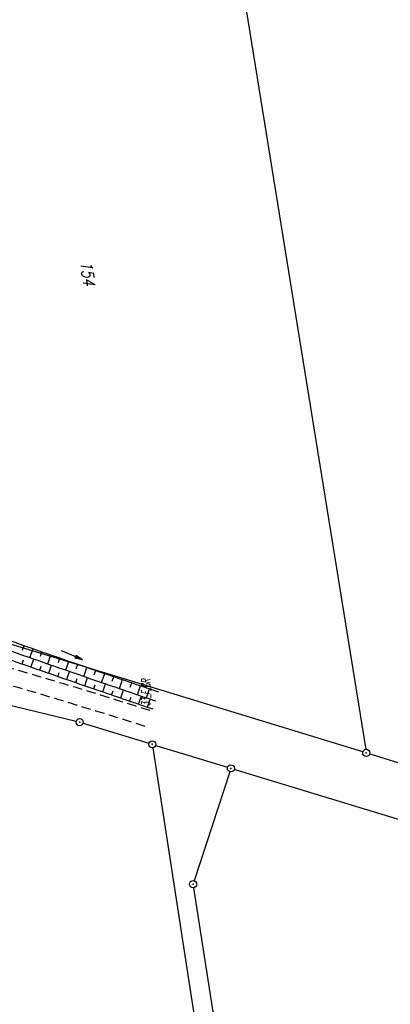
# Model space of a CAD drawing. Extents: x 446005 to 446745, y 447032 to 448234.
# Tile 119 of 127: x 446419 to 446497, y 447835 to 448043. Entities that reach past the tile are written whole.
import ezdxf

# ---------------------------------------------------------------- set-up
doc = ezdxf.new("R2010")
doc.units = 0
doc.header["$LTSCALE"] = 2
doc.header["$MEASUREMENT"] = 0
doc.linetypes.add('AUSGEZOGEN', pattern=[0])
doc.linetypes.add('GESTRICH-X2', pattern=[1.5, 1, -0.5])
doc.layers.get('0').update_dxf_attribs({"linetype": 'AUSGEZOGEN'})
for name, color, linetype in [('200-FLSTNR', 8, 'AUSGEZOGEN'), ('200-GRENZL', 8, 'AUSGEZOGEN'), ('200-GRENZP', 8, 'AUSGEZOGEN'), ('ANMERKUNG', 7, 'CONTINUOUS'), ('BOESCHG', 250, 'AUSGEZOGEN'), ('FBRTOP', 250, 'AUSGEZOGEN'), ('GRABEN', 250, 'AUSGEZOGEN'), ('LAERMWAND', 1, 'AUSGEZOGEN'), ('PFEILTOP', 200, 'AUSGEZOGEN'), ('WEG', 250, 'GESTRICH-X2')]:
    doc.layers.add(name, color=color, linetype=linetype)
doc.styles.add('ROMANS', font='romans.shx', dxfattribs={"width": 0.8})

# ---------------------------------------------------------------- blocks, each defined once
blk = doc.blocks.new('PFEIL2')
at = {"color": 0}
for p, q in [((0.88, 0), (-2.4, -0.01)), ((0.88, -0.27), (0.88, 0.28)), ((0.88, 0.28), (2.43, 0.01)), ((0.91, 0.27), (0.88, 0.26)), ((0.97, 0.26), (0.88, 0.25)), ((1.02, 0.25), (0.88, 0.23)), ((1.07, 0.24), (0.88, 0.21)), ((1.13, 0.23), (0.88, 0.19)), ((1.18, 0.22), (0.88, 0.17)), ((1.24, 0.21), (0.88, 0.15)), ((1.29, 0.21), (0.88, 0.14)), ((1.34, 0.2), (0.88, 0.12)), ((1.4, 0.19), (0.88, 0.1)), ((1.45, 0.18), (0.88, 0.08)), ((1.51, 0.17), (0.88, 0.06)), ((1.56, 0.16), (0.88, 0.04)), ((1.61, 0.15), (0.88, 0.02)), ((1.67, 0.14), (0.88, 0.01)), ((1.72, 0.13), (0.88, -0.01)), ((1.78, 0.12), (0.88, -0.03)), ((1.83, 0.11), (0.88, -0.05)), ((1.88, 0.1), (0.88, -0.07)), ((1.94, 0.09), (0.88, -0.09)), ((2.05, 0.08), (0.88, -0.12)), ((1.99, 0.08), (0.88, -0.11)), ((2.1, 0.07), (0.88, -0.14)), ((2.15, 0.06), (0.88, -0.16)), ((2.21, 0.05), (0.88, -0.18)), ((2.26, 0.04), (0.88, -0.2)), ((2.32, 0.03), (0.88, -0.22)), ((2.37, 0.02), (0.88, -0.23)), ((2.42, 0.01), (0.88, -0.25)), ((2.43, 0.01), (0.88, -0.27))]:
    blk.add_line(p, q, dxfattribs=at)
blk = doc.blocks.new('GST')
at = {"color": 0}
blk.add_circle((0, 0), 0.75, dxfattribs=at)
blk.add_point((0, 0), dxfattribs=at)

msp = doc.modelspace()

# ---------------------------------------------------------------- linework, layer by layer
at = {"layer": '200-GRENZL'}
for p, q in [((446460.16, 448086.98), (446492.15, 447888.84)), ((446491.55, 447888.32), (446405.13, 447914.75)), ((446416.03, 447898.41), (446431.12, 447894.76)), ((446432.57, 447894.36), (446446.44, 447890.12)), ((446447.27, 447889.16), (446492.35, 447596.66)), ((446447.88, 447889.68), (446463.01, 447885.05)), ((446492.99, 447887.88), (446548.99, 447870.75)), ((446463.5, 447884.12), (446456, 447861.13)), ((446623.79, 447835.87), (446464.45, 447884.61)), ((446455.88, 447859.68), (446496.62, 447595.24))]:
    msp.add_line(p, q, dxfattribs=at)
at = {"layer": 'BOESCHG'}
for p, q in [((446419.79, 447909.77), (446420.12, 447910.72)), ((446421.35, 447908.17), (446422.01, 447910.06)), ((446423.57, 447908.45), (446423.9, 447909.4)), ((446419.69, 447906.85), (446419.99, 447907.69)), ((446421.58, 447906.19), (446422.17, 447907.88)), ((446425.13, 447906.85), (446425.79, 447908.74)), ((446427.35, 447907.14), (446427.67, 447908.08)), ((446428.91, 447905.54), (446429.56, 447907.43)), ((446423.47, 447905.53), (446423.76, 447906.38)), ((446425.36, 447904.87), (446425.94, 447906.57)), ((446427.25, 447904.22), (446427.54, 447905.06)), ((446429.13, 447903.56), (446429.72, 447905.26)), ((446431.13, 447905.83), (446431.45, 447906.78)), ((446432.69, 447904.23), (446433.35, 447906.12)), ((446434.91, 447904.53), (446435.24, 447905.47)), ((446436.48, 447902.93), (446437.13, 447904.82)), ((446431.03, 447902.91), (446431.32, 447903.76)), ((446432.92, 447902.26), (446433.5, 447903.95)), ((446438.7, 447903.23), (446439.02, 447904.18)), ((446440.27, 447901.64), (446440.91, 447903.53)), ((446442.48, 447901.94), (446442.81, 447902.89)), ((446434.81, 447901.61), (446435.1, 447902.46)), ((446436.7, 447900.96), (446437.28, 447902.66)), ((446438.59, 447900.31), (446438.88, 447901.16)), ((446440.49, 447899.67), (446441.07, 447901.37)), ((446444.05, 447900.35), (446444.7, 447902.24)), ((446445.95, 447899.7), (446446.59, 447901.6)), ((446442.38, 447899.02), (446442.67, 447899.87)), ((446444.27, 447898.38), (446444.85, 447900.08)), ((446446.16, 447897.73), (446446.74, 447899.43)), ((446447.2, 447897.4), (446447.2, 447897.4))]:
    msp.add_line(p, q, dxfattribs=at)
for points in [[(446387.79, 447916.01, -0.026233), (446400.93, 447916.52, -0.076458), (446405.85, 447915.68, -0.003801), (446412.53, 447913.38, 0.001391), (446430.61, 447907.07, 0.000865), (446437.31, 447904.76, 0.000519), (446448.49, 447900.95, 0.000519)], [(446386.82, 447911.13, -0.017838), (446389.9, 447912.04, -0.036229), (446391.46, 447912.32, -0.030972), (446400.86, 447912.73, -0.076458), (446404.64, 447912.08, -0.003801), (446411.27, 447909.8, 0.001391), (446429.37, 447903.48, 0.000865), (446436.08, 447901.17, 0.000519), (446447.27, 447897.36)]]:
    msp.add_lwpolyline(points, format="xyb", dxfattribs=at)
at = {"layer": 'FBRTOP'}
msp.add_lwpolyline([(446363.33, 447740.45, 0.000002), (446366.28, 447717.76, 0.000326)], format="xyb", dxfattribs=at)
at = {"layer": 'GRABEN'}
msp.add_lwpolyline([(446385.68, 447912.64, -0.021069), (446389.46, 447913.78, -0.036229), (446391.27, 447914.1, -0.030972), (446400.9, 447914.52, -0.076458), (446405.21, 447913.78, -0.003801), (446411.87, 447911.49, 0.001391), (446429.96, 447905.18, 0.000865), (446436.66, 447902.87, 0.000519), (446447.84, 447899.06, 0.000519)], format="xyb", dxfattribs=at)
at = {"layer": 'LAERMWAND'}
msp.add_lwpolyline([(446254.58, 447970.34, -0.000001), (446246.41, 447966.17, -0.000041)], format="xyb", dxfattribs=at)
at = {"layer": 'WEG', "flags": 128}
for points in [[(446446.69, 447897, 0.002962), (446430.07, 447902.16, 0.003891), (446417.36, 447905.91, 0.0003), (446408.83, 447908.36, 0.000693), (446405.14, 447909.41, 0.046034), (446400.31, 447910.3, 0.02453), (446391.13, 447910.69)], [(446445.64, 447893.67, 0.002962), (446429.05, 447898.82, 0.003891), (446416.4, 447902.56, 0.0003), (446407.87, 447905, 0.000693), (446404.19, 447906.05, 0.046034), (446400, 447906.82, 0.024286), (446391.24, 447907.2, 0.02453)]]:
    msp.add_lwpolyline(points, format="xyb", dxfattribs=at)

# ---------------------------------------------------------------- block references
at = {"layer": '200-GRENZP', "rotation": 277.4472801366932}
for p in [(446431.85, 447894.58), (446447.16, 447889.9), (446492.27, 447888.1), (446463.73, 447884.83), (446455.77, 447860.42)]:
    msp.add_blockref('GST', p, dxfattribs=at)
at = {"layer": 'PFEILTOP', "rotation": 336.7320623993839}
msp.add_blockref('PFEIL2', (446430.21, 447908.69), dxfattribs=at)

# ---------------------------------------------------------------- texts
at = {"layer": '200-FLSTNR', "style": 'ROMANS', "oblique": 15, "width": 0.8}
msp.add_text('154', height=2.5, rotation=277.4473, dxfattribs=at).set_placement((446431.96, 447991.59))
at = {"layer": 'ANMERKUNG', "style": 'ROMANS', "oblique": 7, "width": 0.5}
msp.add_text('33_F_GR', height=1.8, rotation=90, dxfattribs=at).set_placement((446446.69, 447898))

doc.saveas('drawing.dxf')
